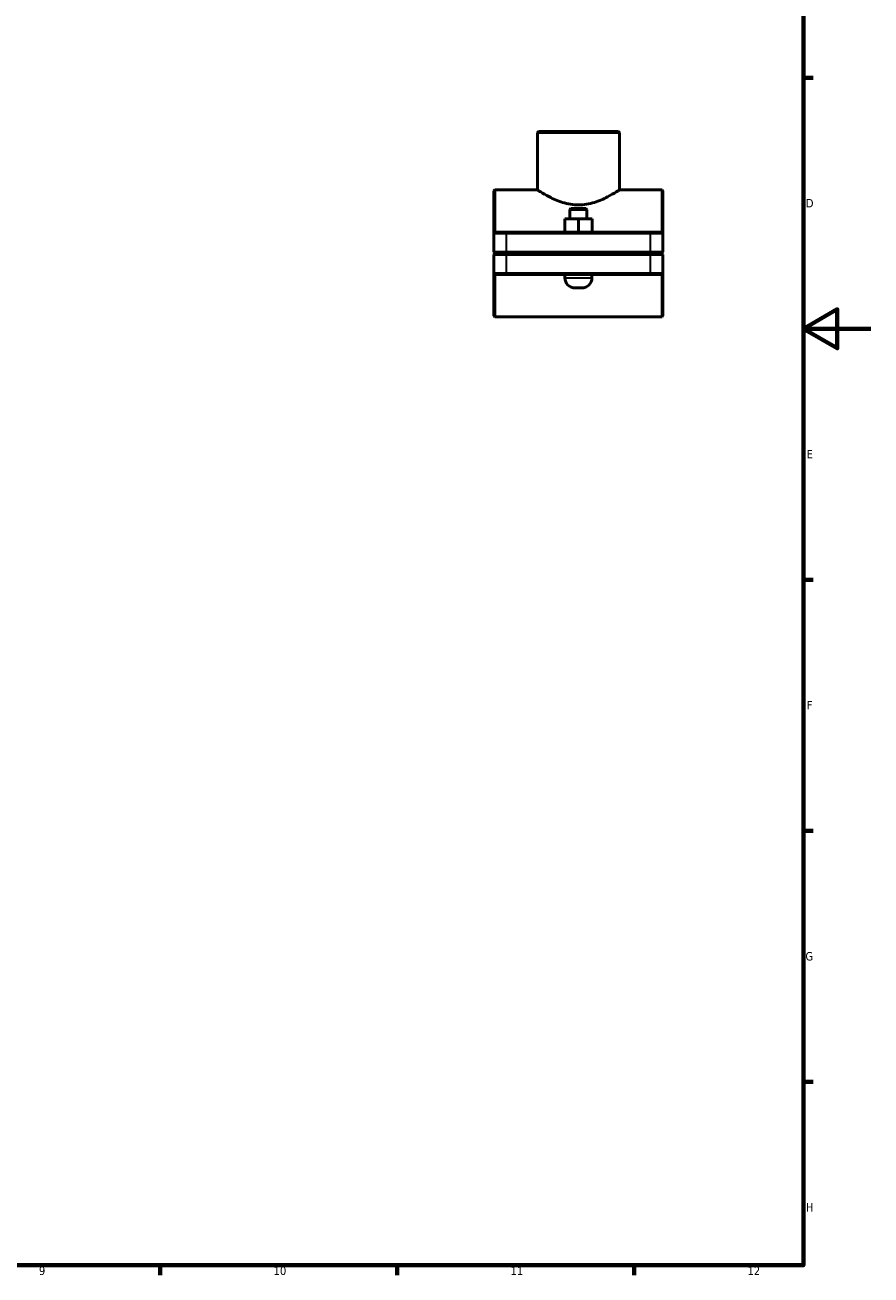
# Model space of a CAD drawing. Header units: millimetres. Extents: x 0 to 1139, y 0 to 1083.
# Tile 5 of 7: x 591 to 841, y 17 to 387. Entities that reach past the tile are written whole.
import ezdxf

# ---------------------------------------------------------------- set-up
doc = ezdxf.new("R2010")
doc.units = ezdxf.units.MM
for name, color, linetype, lineweight in [('Border (ISO)', 7, 'Continuous', 70), ('Visible (ISO)', 7, 'Continuous', 50), ('Visible Narrow (ISO)', 7, 'Continuous', 35)]:
    doc.layers.add(name, color=color, linetype=linetype, lineweight=lineweight)
doc.styles.add('Note Text (ISO)', font='tahoma.ttf')

# ---------------------------------------------------------------- blocks, each defined once
blk = doc.blocks.new('Borders Default Border')
at = {"layer": 'Border (ISO)'}
for p, q in [((821, 371.25), (823.9, 371.25)), ((821, 222.75), (823.9, 222.75)), ((821, 148.5), (823.9, 148.5)), ((821, 74.25), (823.9, 74.25)), ((630.75, 20), (630.75, 17.1)), ((700.83, 20), (700.83, 17.1)), ((770.92, 20), (770.92, 17.1))]:
    blk.add_line(p, q, dxfattribs=at)
at = {"layer": 'Border (ISO)', "flags": 128}
for points in [[(20, 20), (20, 574), (821, 574), (821, 20), (20, 20)], [(841, 297), (821, 297), (831, 302.77), (831, 291.23), (821, 297)]]:
    blk.add_lwpolyline(points, dxfattribs=at)
at = {"layer": 'Border (ISO)', "color": 232, "true_color": 0xca0064, "char_height": 2.5, "attachment_point": 7, "style": 'Note Text (ISO)'}
for s, insert in [('D', (821.73, 332.88)), ('E', (821.94, 258.63)), ('F', (822, 184.38)), ('G', (821.61, 110.08)), ('H', (821.74, 35.88)), ('9', (594.88, 17.05)), ('10', (664.29, 17.05)), ('11', (734.37, 17.1)), ('12', (804.46, 17.1))]:
    blk.add_mtext(s, dxfattribs=dict(at, insert=insert))

msp = doc.modelspace()

# ---------------------------------------------------------------- linework, layer by layer
at = {"layer": 'Visible (ISO)'}
for p, q in [((742.604, 355.302), (742.354, 355.052)), ((742.354, 338.052), (742.354, 355.052)), ((766.574, 355.052), (742.354, 355.052)), ((742.604, 355.302), (766.324, 355.302)), ((766.324, 355.302), (766.574, 355.052)), ((766.574, 338.052), (766.574, 355.052)), ((729.464, 337.802), (729.714, 338.052)), ((729.464, 325.302), (729.464, 337.802)), ((729.714, 338.052), (729.714, 325.552)), ((729.714, 338.052), (742.354, 338.052)), ((766.574, 338.052), (779.214, 338.052)), ((779.214, 325.552), (779.214, 338.052)), ((779.464, 337.802), (779.214, 338.052)), ((779.464, 337.802), (779.464, 325.302)), ((750.451, 329.552), (750.476, 329.552)), ((750.451, 325.552), (750.451, 329.552)), ((750.476, 329.552), (754.488, 329.552)), ((750.476, 325.552), (750.476, 329.552)), ((752.214, 332.552), (751.964, 332.302)), ((756.964, 332.302), (751.964, 332.302)), ((751.964, 329.552), (751.964, 332.302)), ((752.214, 332.552), (756.714, 332.552)), ((754.488, 329.552), (758.476, 329.552)), ((754.488, 325.552), (754.488, 329.552)), ((756.714, 332.552), (756.964, 332.302)), ((756.964, 329.552), (756.964, 332.302)), ((758.476, 325.552), (758.476, 329.552)), ((729.714, 325.552), (729.464, 325.302)), ((729.714, 325.552), (733.214, 325.552)), ((775.714, 325.552), (733.214, 325.552)), ((775.714, 325.552), (779.214, 325.552)), ((779.214, 325.552), (779.464, 325.302)), ((733.214, 325.302), (729.464, 325.302)), ((729.464, 325.302), (729.464, 319.602)), ((733.214, 325.302), (775.714, 325.302)), ((779.464, 325.302), (775.714, 325.302)), ((779.464, 319.602), (779.464, 325.302)), ((729.714, 319.352), (729.464, 319.602)), ((729.464, 319.602), (733.214, 319.602)), ((729.714, 319.252), (729.464, 319.002)), ((733.214, 319.002), (729.464, 319.002)), ((729.464, 319.002), (729.464, 313.302)), ((733.214, 319.352), (729.714, 319.352)), ((729.714, 319.252), (733.214, 319.252)), ((775.714, 319.602), (733.214, 319.602)), ((733.214, 319.352), (775.714, 319.352)), ((775.714, 319.252), (733.214, 319.252)), ((733.214, 319.002), (775.714, 319.002)), ((750.464, 319.252), (750.464, 319.352)), ((758.464, 319.252), (758.464, 319.352)), ((775.714, 319.602), (779.464, 319.602)), ((779.214, 319.352), (775.714, 319.352)), ((775.714, 319.252), (779.214, 319.252)), ((779.464, 319.002), (775.714, 319.002)), ((779.214, 319.352), (779.464, 319.602)), ((779.214, 319.252), (779.464, 319.002)), ((779.464, 313.302), (779.464, 319.002)), ((729.464, 300.802), (729.464, 313.302)), ((729.464, 313.302), (733.214, 313.302)), ((729.714, 313.052), (729.464, 313.302)), ((729.714, 313.052), (729.714, 300.552)), ((733.214, 313.052), (729.714, 313.052)), ((775.714, 313.302), (733.214, 313.302)), ((733.214, 313.052), (775.714, 313.052)), ((750.464, 312.052), (750.464, 313.052)), ((758.464, 312.052), (758.464, 313.052)), ((775.714, 313.302), (779.464, 313.302)), ((779.214, 313.052), (775.714, 313.052)), ((779.214, 313.052), (779.464, 313.302)), ((779.214, 300.552), (779.214, 313.052)), ((779.464, 313.302), (779.464, 300.802)), ((755.464, 309.052), (753.464, 309.052)), ((729.464, 300.802), (729.714, 300.552)), ((729.714, 300.552), (779.214, 300.552)), ((779.464, 300.802), (779.214, 300.552))]:
    msp.add_line(p, q, dxfattribs=at)
for centre, start, end in [((753.464, 312.052), 180, 270), ((755.464, 312.052), 270, 0)]:
    msp.add_arc(centre, 3, start, end, dxfattribs=at)
for points, knots in [([(742.354, 338.052), (742.354, 338.052), (742.431, 338.002), (742.75, 337.798), (742.991, 337.646), (743.93, 337.068), (744.856, 336.519), (746.955, 335.442), (748.283, 334.831), (750.501, 334.139), (751.279, 333.946), (752.864, 333.685), (753.671, 333.617), (754.464, 333.617)], [5.683365, 5.683365, 5.683365, 5.683365, 5.9190613, 5.9190613, 6.1547576, 6.1547576, 6.6261501, 6.6261501, 7.1019851, 7.1019851, 7.3399025, 7.3399025, 7.57782, 7.57782, 7.57782, 7.57782]), ([(754.464, 333.617), (755.257, 333.617), (756.064, 333.685), (757.648, 333.946), (758.426, 334.139), (760.645, 334.831), (761.973, 335.442), (764.071, 336.519), (764.997, 337.068), (765.937, 337.646), (766.178, 337.798), (766.496, 338.002), (766.574, 338.052), (766.574, 338.052)], [0, 0, 0, 0, 0.2379175, 0.2379175, 0.475835, 0.475835, 0.9516699, 0.9516699, 1.4230625, 1.4230625, 1.6587587, 1.6587587, 1.894455, 1.894455, 1.894455, 1.894455])]:
    msp.add_open_spline(points, degree=3, knots=knots, dxfattribs=at)
at = {"layer": 'Visible Narrow (ISO)'}
for p, q in [((733.214, 325.54), (733.214, 325.315)), ((775.714, 325.54), (775.714, 325.315)), ((733.214, 319.887), (733.214, 325.017)), ((775.714, 325.017), (775.714, 319.887)), ((733.214, 319.365), (733.214, 319.59)), ((733.214, 319.24), (733.214, 319.015)), ((733.214, 313.587), (733.214, 318.717)), ((775.714, 319.365), (775.714, 319.59)), ((775.714, 319.24), (775.714, 319.015)), ((775.714, 318.717), (775.714, 313.587)), ((733.214, 313.065), (733.214, 313.29)), ((750.513, 312.052), (758.415, 312.052)), ((775.714, 313.065), (775.714, 313.29))]:
    msp.add_line(p, q, dxfattribs=at)

# ---------------------------------------------------------------- block references
msp.add_blockref('Borders Default Border', (0, 0))

doc.saveas('drawing.dxf')
